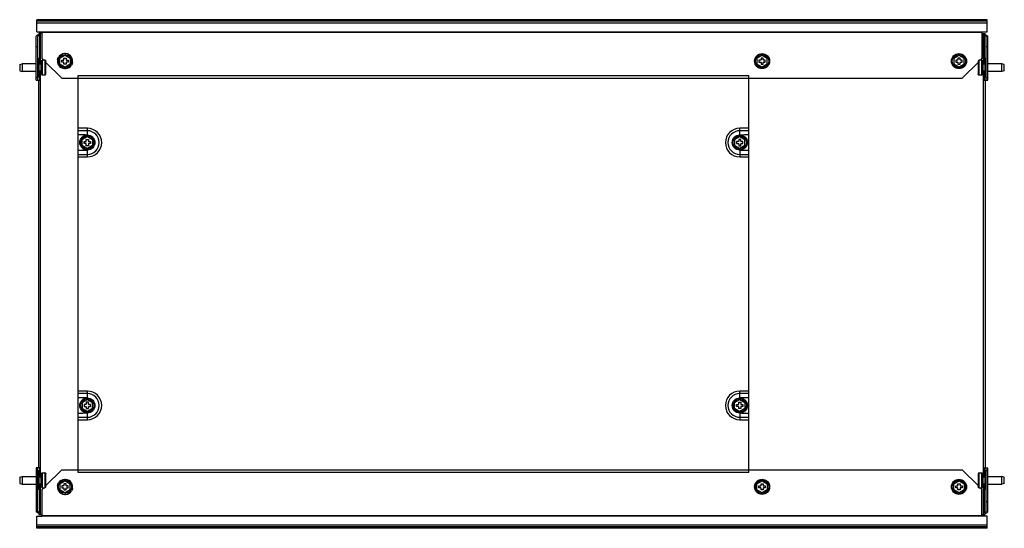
# Model space of a CAD drawing. Header units: millimetres. Extents: x 101 to 851, y 480 to 867.
import ezdxf

# ---------------------------------------------------------------- set-up
doc = ezdxf.new("R2010")
doc.units = ezdxf.units.MM
doc.header["$LTSCALE"] = 87.412577
doc.layers.get('0').update_dxf_attribs({"linetype": 'CONTINUOUS'})

msp = doc.modelspace()

# ---------------------------------------------------------------- linework, layer by layer
at = {"color": 7}
for p, q in [((113.73, 858.08), (113.73, 867.28)), ((837.73, 867.28), (113.73, 867.28)), ((837.73, 866.28), (113.73, 866.28)), ((837.73, 864.7), (113.73, 864.7)), ((837.73, 858.08), (837.73, 867.28)), ((115.23, 856.01), (113.23, 854.86)), ((113.73, 858.08), (837.73, 858.08)), ((116.11, 855.5), (114.48, 854.56)), ((115.23, 856.78), (115.23, 856.01)), ((117.73, 856.78), (115.23, 856.78)), ((116.11, 833.5), (116.11, 855.5)), ((116.48, 833.5), (116.48, 856.78)), ((117.73, 858.08), (117.73, 857.54)), ((117.73, 837.78), (117.73, 857.51)), ((833.73, 857.51), (117.73, 857.51)), ((833.73, 857.54), (833.73, 858.08)), ((833.73, 857.51), (833.73, 837.78)), ((833.73, 856.78), (836.23, 856.78)), ((834.98, 833.5), (834.98, 856.78)), ((836.98, 854.56), (835.34, 855.5)), ((835.34, 855.5), (835.34, 833.5)), ((836.23, 856.01), (836.23, 856.78)), ((836.23, 856.01), (838.23, 854.86)), ((113.23, 821.28), (113.23, 854.86)), ((114.48, 821.28), (114.48, 854.56)), ((836.98, 821.28), (836.98, 854.56)), ((838.23, 821.28), (838.23, 854.86)), ((113.23, 846.78), (114.48, 846.78)), ((131.23, 838.09), (135.23, 840.4)), ((135.23, 840.4), (139.23, 838.09)), ((662.23, 838.09), (666.23, 840.4)), ((666.23, 840.4), (670.23, 838.09)), ((812.23, 838.09), (816.23, 840.4)), ((816.23, 840.4), (820.23, 838.09)), ((836.98, 846.78), (838.23, 846.78)), ((100.68, 833.18), (102.68, 833.78)), ((100.68, 833.17), (100.68, 828.38)), ((102.68, 833.78), (102.68, 827.78)), ((113.23, 833.78), (102.68, 833.78)), ((115.48, 837.88), (114.48, 837.88)), ((115.48, 823.68), (115.48, 837.88)), ((116.68, 833.5), (115.48, 833.5)), ((116.68, 834.78), (117.18, 835.78)), ((116.68, 834.78), (116.68, 826.78)), ((117.18, 835.78), (117.68, 836.55)), ((117.18, 825.78), (117.18, 835.78)), ((117.68, 836.55), (117.68, 825)), ((119.88, 836.55), (117.68, 836.55)), ((118.95, 836.55), (117.73, 837.78)), ((119.88, 836.48), (119.88, 836.54)), ((120.18, 836.48), (119.88, 836.48)), ((120.18, 825.07), (120.18, 836.48)), ((120.18, 836.48), (120.51, 835.96)), ((120.51, 835.96), (120.68, 835.7)), ((120.68, 825.86), (120.68, 835.7)), ((132.73, 822.78), (120.68, 834.83)), ((131.23, 833.47), (131.23, 838.09)), ((135.23, 831.16), (131.23, 833.47)), ((132.88, 834.98), (132.88, 836.58)), ((132.88, 836.58), (134.23, 836.58)), ((134.23, 834.98), (132.88, 834.98)), ((134.43, 836.78), (134.43, 838.13)), ((134.43, 838.13), (136.03, 838.13)), ((134.43, 833.43), (134.43, 834.78)), ((136.03, 833.43), (134.43, 833.43)), ((139.23, 833.47), (135.23, 831.16)), ((136.03, 838.13), (136.03, 836.78)), ((136.03, 834.78), (136.03, 833.43)), ((136.23, 836.58), (137.58, 836.58)), ((137.58, 834.98), (136.23, 834.98)), ((137.58, 836.58), (137.58, 834.98)), ((139.23, 838.09), (139.23, 833.47)), ((662.23, 838.09), (662.23, 833.47)), ((666.23, 831.16), (662.23, 833.47)), ((665.23, 836.58), (663.88, 836.58)), ((663.88, 836.58), (663.88, 834.98)), ((663.88, 834.98), (665.23, 834.98)), ((667.03, 838.13), (665.43, 838.13)), ((665.43, 838.13), (665.43, 836.78)), ((665.43, 834.78), (665.43, 833.43)), ((665.43, 833.43), (667.03, 833.43)), ((670.23, 833.47), (666.23, 831.16)), ((667.03, 836.78), (667.03, 838.13)), ((667.03, 833.43), (667.03, 834.78)), ((668.58, 836.58), (667.23, 836.58)), ((667.23, 834.98), (668.58, 834.98)), ((668.58, 834.98), (668.58, 836.58)), ((670.23, 833.47), (670.23, 838.09)), ((812.23, 838.09), (812.23, 833.47)), ((816.23, 831.16), (812.23, 833.47)), ((815.23, 836.58), (813.88, 836.58)), ((813.88, 836.58), (813.88, 834.98)), ((813.88, 834.98), (815.23, 834.98)), ((817.03, 838.13), (815.43, 838.13)), ((815.43, 838.13), (815.43, 836.78)), ((815.43, 834.78), (815.43, 833.43)), ((815.43, 833.43), (817.03, 833.43)), ((820.23, 833.47), (816.23, 831.16)), ((817.03, 836.78), (817.03, 838.13)), ((817.03, 833.43), (817.03, 834.78)), ((818.58, 836.58), (817.23, 836.58)), ((817.23, 834.98), (818.58, 834.98)), ((818.58, 834.98), (818.58, 836.58)), ((830.78, 834.83), (818.73, 822.78)), ((820.23, 833.47), (820.23, 838.09)), ((830.78, 835.7), (830.78, 825.86)), ((831.58, 836.48), (831.28, 836.48)), ((831.28, 836.48), (831.28, 825.07)), ((833.78, 836.55), (831.58, 836.55)), ((831.58, 836.55), (831.58, 836.48)), ((833.73, 837.78), (832.5, 836.55)), ((833.78, 825), (833.78, 836.55)), ((834.28, 835.78), (833.78, 836.55)), ((834.28, 825.78), (834.28, 835.78)), ((834.78, 834.78), (834.28, 835.78)), ((834.78, 826.78), (834.78, 834.78)), ((835.98, 833.5), (834.78, 833.5)), ((836.98, 837.88), (835.98, 837.88)), ((835.98, 837.88), (835.98, 823.68)), ((848.78, 833.78), (838.23, 833.78)), ((850.78, 833.18), (848.78, 833.78)), ((848.78, 827.78), (848.78, 833.78)), ((850.78, 828.38), (850.78, 833.17)), ((100.68, 828.38), (102.68, 827.78)), ((113.23, 827.78), (102.68, 827.78)), ((116.68, 828.05), (115.48, 828.05)), ((116.11, 821.28), (116.11, 828.05)), ((116.48, 519.5), (116.48, 828.05)), ((116.68, 826.78), (117.18, 825.78)), ((117.18, 825.78), (117.68, 825)), ((830.94, 825.6), (830.78, 825.86)), ((831.28, 825.07), (830.94, 825.6)), ((834.28, 825.78), (833.78, 825)), ((834.78, 826.78), (834.28, 825.78)), ((835.98, 828.05), (834.78, 828.05)), ((834.98, 519.5), (834.98, 828.05)), ((835.34, 828.05), (835.34, 821.28)), ((848.78, 827.78), (838.23, 827.78)), ((850.78, 828.38), (848.78, 827.78)), ((113.23, 823.28), (114.48, 823.28)), ((113.23, 821.28), (116.48, 821.28)), ((115.48, 823.68), (114.48, 823.68)), ((115.23, 526.28), (115.23, 821.28)), ((119.88, 825), (117.68, 825)), ((119.88, 825), (119.88, 825.07)), ((120.18, 825.07), (119.88, 825.07)), ((132.73, 822.78), (818.73, 822.78)), ((145.23, 522.78), (145.23, 824.78)), ((145.23, 824.78), (656.23, 824.78)), ((656.23, 522.78), (656.23, 824.78)), ((831.58, 825.07), (831.28, 825.07)), ((831.58, 825.07), (831.58, 825.01)), ((833.78, 825), (831.58, 825)), ((834.98, 821.28), (838.23, 821.28)), ((836.98, 823.68), (835.98, 823.68)), ((836.23, 821.28), (836.23, 526.28)), ((836.98, 823.28), (838.23, 823.28)), ((152.23, 784.69), (145.23, 784.69)), ((152.23, 782.78), (145.23, 782.78)), ((152.23, 782.78), (152.23, 784.69)), ((152.24, 779.55), (152.23, 782.78)), ((656.23, 784.69), (649.23, 784.69)), ((649.23, 779.54), (649.23, 784.69)), ((656.23, 782.78), (649.23, 782.78)), ((148.23, 776.09), (152.23, 778.4)), ((148.23, 771.47), (148.23, 776.09)), ((149.88, 772.98), (149.88, 774.58)), ((149.88, 774.58), (151.23, 774.58)), ((151.23, 772.98), (149.88, 772.98)), ((150.6, 779.29), (152.23, 779.53)), ((151.43, 774.78), (151.43, 776.13)), ((151.43, 776.13), (153.03, 776.13)), ((151.43, 771.43), (151.43, 772.78)), ((152.23, 778.4), (156.23, 776.09)), ((153.03, 776.13), (153.03, 774.78)), ((153.03, 772.78), (153.03, 771.43)), ((153.23, 774.58), (154.58, 774.58)), ((154.58, 772.98), (153.23, 772.98)), ((154.58, 774.58), (154.58, 772.98)), ((156.23, 776.09), (156.23, 771.47)), ((645.23, 776.09), (649.23, 778.4)), ((645.23, 776.09), (645.23, 771.47)), ((648.23, 774.58), (646.88, 774.58)), ((646.88, 774.58), (646.88, 772.98)), ((646.88, 772.98), (648.23, 772.98)), ((650.03, 776.13), (648.43, 776.13)), ((648.43, 776.13), (648.43, 774.78)), ((648.43, 772.78), (648.43, 771.43)), ((649.23, 778.4), (653.23, 776.09)), ((650.03, 774.78), (650.03, 776.13)), ((650.03, 771.43), (650.03, 772.78)), ((651.58, 774.58), (650.23, 774.58)), ((650.23, 772.98), (651.58, 772.98)), ((651.58, 772.98), (651.58, 774.58)), ((653.23, 771.47), (653.23, 776.09)), ((152.23, 769.16), (148.23, 771.47)), ((153.03, 771.43), (151.43, 771.43)), ((156.23, 771.47), (152.23, 769.16)), ((152.23, 762.89), (152.23, 768.02)), ((649.23, 769.16), (645.23, 771.47)), ((648.43, 771.43), (650.03, 771.43)), ((649.21, 768.02), (656.23, 768.01)), ((649.21, 768.02), (649.23, 764.8)), ((653.23, 771.47), (649.23, 769.16)), ((145.23, 764.8), (152.23, 764.8)), ((145.23, 762.89), (152.23, 762.89)), ((649.23, 764.8), (656.23, 764.8)), ((649.23, 764.8), (649.23, 762.89)), ((649.23, 762.89), (656.23, 762.89)), ((152.23, 584.66), (145.23, 584.66)), ((152.23, 582.75), (145.23, 582.75)), ((152.24, 579.54), (145.23, 579.54)), ((148.23, 576.09), (152.23, 578.4)), ((152.23, 582.75), (152.23, 584.66)), ((152.24, 579.54), (152.23, 582.75)), ((152.23, 578.4), (156.23, 576.09)), ((645.23, 576.09), (649.23, 578.4)), ((656.23, 584.66), (649.23, 584.66)), ((649.23, 579.53), (649.23, 584.66)), ((656.23, 582.75), (649.23, 582.75)), ((649.23, 578.4), (653.23, 576.09)), ((148.23, 576.09), (148.23, 571.47)), ((152.23, 569.16), (148.23, 571.47)), ((149.88, 574.58), (149.88, 572.98)), ((151.23, 574.58), (149.88, 574.58)), ((149.88, 572.98), (151.23, 572.98)), ((151.43, 576.13), (151.43, 574.78)), ((153.03, 576.13), (151.43, 576.13)), ((151.43, 572.78), (151.43, 571.43)), ((151.43, 571.43), (153.03, 571.43)), ((156.23, 571.47), (152.23, 569.16)), ((153.03, 574.78), (153.03, 576.13)), ((153.03, 571.43), (153.03, 572.78)), ((154.58, 574.58), (153.23, 574.58)), ((153.23, 572.98), (154.58, 572.98)), ((154.58, 572.98), (154.58, 574.58)), ((156.23, 571.47), (156.23, 576.09)), ((645.23, 571.47), (645.23, 576.09)), ((649.23, 569.16), (645.23, 571.47)), ((646.88, 574.58), (648.23, 574.58)), ((646.88, 572.98), (646.88, 574.58)), ((648.23, 572.98), (646.88, 572.98)), ((648.43, 576.13), (650.03, 576.13)), ((648.43, 574.78), (648.43, 576.13)), ((648.43, 571.43), (648.43, 572.78)), ((650.03, 571.43), (648.43, 571.43)), ((653.23, 571.47), (649.23, 569.16)), ((650.03, 576.13), (650.03, 574.78)), ((650.03, 572.78), (650.03, 571.43)), ((650.23, 574.58), (651.58, 574.58)), ((651.58, 572.98), (650.23, 572.98)), ((651.58, 574.58), (651.58, 572.98)), ((653.23, 576.09), (653.23, 571.47)), ((145.23, 564.77), (152.23, 564.77)), ((145.23, 562.87), (152.23, 562.87)), ((152.23, 562.87), (152.23, 568.01)), ((649.21, 568.01), (649.23, 564.77)), ((650.86, 568.26), (649.23, 568.03)), ((649.23, 564.77), (656.23, 564.77)), ((649.23, 564.77), (649.23, 562.87)), ((649.23, 562.87), (656.23, 562.87)), ((113.23, 526.28), (113.23, 492.69)), ((116.48, 526.28), (113.23, 526.28)), ((114.48, 492.99), (114.48, 526.28)), ((116.11, 519.5), (116.11, 526.28)), ((834.98, 526.28), (838.23, 526.28)), ((835.34, 526.28), (835.34, 519.5)), ((836.98, 492.99), (836.98, 526.28)), ((838.23, 492.69), (838.23, 526.28)), ((100.68, 519.18), (102.68, 519.78)), ((100.68, 519.17), (100.68, 514.38)), ((102.68, 519.78), (102.68, 513.78)), ((102.68, 519.78), (113.23, 519.78)), ((113.23, 524.28), (114.48, 524.28)), ((115.48, 523.88), (114.48, 523.88)), ((115.48, 509.68), (115.48, 523.88)), ((115.48, 519.5), (116.68, 519.5)), ((116.68, 520.78), (117.18, 521.78)), ((116.68, 520.78), (116.68, 512.78)), ((117.18, 521.78), (117.68, 522.55)), ((117.18, 511.78), (117.18, 521.78)), ((117.68, 522.55), (117.68, 511)), ((117.68, 522.55), (119.88, 522.55)), ((119.88, 522.48), (119.88, 522.54)), ((120.18, 522.48), (119.88, 522.48)), ((120.18, 511.07), (120.18, 522.48)), ((120.18, 522.48), (120.51, 521.96)), ((120.51, 521.96), (120.68, 521.7)), ((120.68, 512.73), (132.73, 524.78)), ((120.68, 511.86), (120.68, 521.7)), ((132.73, 524.78), (818.73, 524.78)), ((656.23, 522.78), (145.23, 522.78)), ((818.73, 524.78), (830.78, 512.73)), ((830.78, 521.7), (830.78, 511.86)), ((831.58, 522.48), (831.28, 522.48)), ((831.28, 522.48), (831.28, 511.07)), ((831.58, 522.55), (833.78, 522.55)), ((831.58, 522.55), (831.58, 522.48)), ((834.28, 521.78), (833.78, 522.55)), ((833.78, 511), (833.78, 522.55)), ((834.78, 520.78), (834.28, 521.78)), ((834.28, 511.78), (834.28, 521.78)), ((834.78, 512.78), (834.78, 520.78)), ((834.78, 519.5), (835.98, 519.5)), ((836.98, 523.88), (835.98, 523.88)), ((835.98, 523.88), (835.98, 509.68)), ((836.98, 524.28), (838.23, 524.28)), ((838.23, 519.78), (848.78, 519.78)), ((850.78, 519.18), (848.78, 519.78)), ((848.78, 513.78), (848.78, 519.78)), ((850.78, 514.38), (850.78, 519.17)), ((100.68, 514.38), (102.68, 513.78)), ((102.68, 513.78), (113.23, 513.78)), ((115.48, 514.05), (116.68, 514.05)), ((116.11, 492.05), (116.11, 514.05)), ((116.48, 490.78), (116.48, 514.05)), ((116.68, 512.78), (117.18, 511.78)), ((117.18, 511.78), (117.68, 511)), ((117.68, 511), (119.88, 511)), ((117.73, 509.78), (118.95, 511)), ((119.88, 511), (119.88, 511.07)), ((120.18, 511.07), (119.88, 511.07)), ((131.23, 514.09), (135.23, 516.4)), ((131.23, 514.09), (131.23, 509.47)), ((132.88, 512.58), (132.88, 510.98)), ((134.23, 512.58), (132.88, 512.58)), ((132.88, 510.98), (134.23, 510.98)), ((134.43, 514.13), (134.43, 512.78)), ((136.03, 514.13), (134.43, 514.13)), ((134.43, 510.78), (134.43, 509.43)), ((135.23, 516.4), (139.23, 514.09)), ((136.03, 512.78), (136.03, 514.13)), ((136.03, 509.43), (136.03, 510.78)), ((137.58, 512.58), (136.23, 512.58)), ((136.23, 510.98), (137.58, 510.98)), ((137.58, 510.98), (137.58, 512.58)), ((139.23, 509.47), (139.23, 514.09)), ((662.23, 514.09), (666.23, 516.4)), ((662.23, 509.47), (662.23, 514.09)), ((663.88, 512.58), (665.23, 512.58)), ((663.88, 510.98), (663.88, 512.58)), ((665.23, 510.98), (663.88, 510.98)), ((665.43, 514.13), (667.03, 514.13)), ((665.43, 512.78), (665.43, 514.13)), ((665.43, 509.43), (665.43, 510.78)), ((666.23, 516.4), (670.23, 514.09)), ((667.03, 514.13), (667.03, 512.78)), ((667.03, 510.78), (667.03, 509.43)), ((667.23, 512.58), (668.58, 512.58)), ((668.58, 510.98), (667.23, 510.98)), ((668.58, 512.58), (668.58, 510.98)), ((670.23, 514.09), (670.23, 509.47)), ((812.23, 514.09), (816.23, 516.4)), ((812.23, 509.47), (812.23, 514.09)), ((813.88, 512.58), (815.23, 512.58)), ((813.88, 510.98), (813.88, 512.58)), ((815.23, 510.98), (813.88, 510.98)), ((815.43, 514.13), (817.03, 514.13)), ((815.43, 512.78), (815.43, 514.13)), ((815.43, 509.43), (815.43, 510.78)), ((816.23, 516.4), (820.23, 514.09)), ((817.03, 514.13), (817.03, 512.78)), ((817.03, 510.78), (817.03, 509.43)), ((817.23, 512.58), (818.58, 512.58)), ((818.58, 510.98), (817.23, 510.98)), ((818.58, 512.58), (818.58, 510.98)), ((820.23, 514.09), (820.23, 509.47)), ((830.94, 511.6), (830.78, 511.86)), ((831.28, 511.07), (830.94, 511.6)), ((831.58, 511.07), (831.28, 511.07)), ((831.58, 511.07), (831.58, 511.01)), ((831.58, 511), (833.78, 511)), ((832.5, 511), (833.73, 509.78)), ((834.28, 511.78), (833.78, 511)), ((834.78, 512.78), (834.28, 511.78)), ((834.78, 514.05), (835.98, 514.05)), ((834.98, 490.78), (834.98, 514.05)), ((835.34, 514.05), (835.34, 492.05)), ((838.23, 513.78), (848.78, 513.78)), ((850.78, 514.38), (848.78, 513.78)), ((115.48, 509.68), (114.48, 509.68)), ((117.73, 489.48), (117.73, 509.78)), ((135.23, 507.16), (131.23, 509.47)), ((134.43, 509.43), (136.03, 509.43)), ((139.23, 509.47), (135.23, 507.16)), ((666.23, 507.16), (662.23, 509.47)), ((667.03, 509.43), (665.43, 509.43)), ((670.23, 509.47), (666.23, 507.16)), ((816.23, 507.16), (812.23, 509.47)), ((817.03, 509.43), (815.43, 509.43)), ((820.23, 509.47), (816.23, 507.16)), ((833.73, 489.48), (833.73, 509.78)), ((836.98, 509.68), (835.98, 509.68)), ((113.23, 500.78), (114.48, 500.78)), ((836.98, 500.78), (838.23, 500.78)), ((115.23, 491.54), (113.23, 492.69)), ((113.73, 480.28), (113.73, 489.48)), ((113.73, 489.48), (117.73, 489.48)), ((116.11, 492.05), (114.48, 492.99)), ((115.23, 491.54), (115.23, 490.78)), ((115.23, 490.78), (117.73, 490.78)), ((117.73, 490.05), (833.73, 490.05)), ((837.73, 489.48), (117.73, 489.48)), ((833.73, 490.78), (836.23, 490.78)), ((836.98, 492.99), (835.34, 492.05)), ((836.23, 491.54), (838.23, 492.69)), ((836.23, 490.78), (836.23, 491.54)), ((837.73, 480.28), (837.73, 489.48)), ((113.73, 482.85), (837.73, 482.85)), ((837.73, 481.28), (113.73, 481.28)), ((837.73, 480.28), (113.73, 480.28))]:
    msp.add_line(p, q, dxfattribs=at)
for centre, radius in [((135.23, 835.78), 5), ((666.23, 835.78), 5.75), ((666.23, 835.78), 5.05), ((816.23, 835.78), 5.75), ((816.23, 835.78), 5.05), ((152.23, 773.78), 5.75), ((152.23, 773.78), 5.05), ((649.23, 773.78), 5.75), ((649.23, 773.78), 5.05), ((152.23, 573.78), 5.75), ((152.23, 573.78), 5.05), ((649.23, 573.78), 5.75), ((649.23, 573.78), 5.05), ((135.23, 511.78), 5), ((666.23, 511.78), 5.75), ((666.23, 511.78), 5.05), ((816.23, 511.78), 5.75), ((816.23, 511.78), 5.05)]:
    msp.add_circle(centre, radius, dxfattribs=at)
for centre, radius, start, end in [((135.23, 835.77), 5.76, 93.77859, 150.0163), ((135.23, 835.88), 5.64, 86.23425, 93.8045), ((135.22, 835.77), 5.76, 30.07037, 86.2602), ((135.27, 835.79), 5.79, 170.4183, 209.97199), ((135.23, 835.78), 5.76, 210.07037, 266.2602), ((134.23, 836.78), 0.2, 270, 360), ((134.23, 834.78), 0.2, 0, 90), ((135.22, 835.78), 5.76, 273.77859, 330.0163), ((136.23, 836.78), 0.2, 180, 270), ((136.23, 834.78), 0.2, 90, 180), ((135.19, 835.76), 5.79, 350.4183, 29.97199), ((665.23, 836.78), 0.2, 270, 360), ((665.23, 834.78), 0.2, 0, 90), ((667.23, 836.78), 0.2, 180, 270), ((667.23, 834.78), 0.2, 90, 180), ((815.23, 836.78), 0.2, 270, 360), ((815.23, 834.78), 0.2, 0, 90), ((817.23, 836.78), 0.2, 180, 270), ((817.23, 834.78), 0.2, 90, 180), ((135.23, 835.67), 5.64, 266.23425, 273.8045), ((152.23, 773.79), 10.9, 270, 90), ((152.23, 773.79), 8.99, 270, 90), ((649.23, 773.79), 10.9, 90, 270), ((649.23, 773.79), 8.99, 90, 270), ((152.33, 1260.38), 480.83, 269.79368, 269.98996), ((151.23, 774.78), 0.2, 270, 360), ((151.23, 772.78), 0.2, 0, 90), ((153.23, 774.78), 0.2, 180, 270), ((153.23, 772.78), 0.2, 90, 180), ((648.23, 774.78), 0.2, 270, 360), ((648.23, 772.78), 0.2, 0, 90), ((650.23, 774.78), 0.2, 180, 270), ((650.23, 772.78), 0.2, 90, 180), ((152.23, 573.76), 10.9, 270, 90), ((152.23, 573.76), 8.99, 270, 90), ((649.23, 573.76), 10.9, 90, 270), ((649.23, 573.76), 8.99, 90, 270), ((151.23, 574.78), 0.2, 270, 360), ((151.23, 572.78), 0.2, 0, 90), ((153.23, 574.78), 0.2, 180, 270), ((153.23, 572.78), 0.2, 90, 180), ((648.23, 574.78), 0.2, 270, 360), ((648.23, 572.78), 0.2, 0, 90), ((650.23, 574.78), 0.2, 180, 270), ((650.23, 572.78), 0.2, 90, 180), ((649.13, 87.19), 480.81, 89.7937, 89.98997), ((135.27, 511.79), 5.79, 170.4183, 209.97199), ((135.23, 511.77), 5.76, 93.77859, 150.0163), ((134.23, 512.78), 0.2, 270, 360), ((134.23, 510.78), 0.2, 0, 90), ((135.23, 511.88), 5.64, 86.23425, 93.8045), ((135.22, 511.77), 5.76, 30.07037, 86.2602), ((136.23, 512.78), 0.2, 180, 270), ((136.23, 510.78), 0.2, 90, 180), ((135.19, 511.76), 5.79, 350.4183, 29.97199), ((665.23, 512.78), 0.2, 270, 360), ((665.23, 510.78), 0.2, 0, 90), ((667.23, 512.78), 0.2, 180, 270), ((667.23, 510.78), 0.2, 90, 180), ((815.23, 512.78), 0.2, 270, 360), ((815.23, 510.78), 0.2, 0, 90), ((817.23, 512.78), 0.2, 180, 270), ((817.23, 510.78), 0.2, 90, 180), ((135.23, 511.78), 5.76, 210.07037, 266.2602), ((135.23, 511.67), 5.64, 266.23425, 273.8045), ((135.22, 511.78), 5.76, 273.77859, 330.0163)]:
    msp.add_arc(centre, radius, start, end, dxfattribs=at)
for centre, start_param, end_param in [((115.23, 856.01), -0.785398, 0), ((836.23, 856.01), 3.141593, 3.926991), ((115.23, 491.54), 0, 0.785398), ((836.23, 491.54), 2.356194, 3.141593)]:
    msp.add_ellipse(centre, major_axis=(1.25, 0), ratio=0.57735, start_param=start_param, end_param=end_param, dxfattribs=at)
for points in [[(129.56, 836.74), (129.67, 837.41), (129.91, 838.06), (130.25, 838.65)], [(140.9, 834.81), (140.78, 834.15), (140.55, 833.49), (140.21, 832.91)], [(830.78, 835.7), (830.94, 835.96), (831.11, 836.22), (831.28, 836.48)], [(120.68, 825.86), (120.51, 825.6), (120.35, 825.33), (120.18, 825.07)], [(150.6, 779.55), (148.81, 779.56), (147.02, 779.57), (145.23, 779.57)], [(656.23, 779.57), (653.89, 779.57), (651.56, 779.54), (649.23, 779.54)], [(145.23, 768.01), (147.56, 768.01), (149.89, 768.02), (152.23, 768.02)], [(656.23, 579.54), (653.89, 579.54), (651.56, 579.53), (649.23, 579.53)], [(145.23, 567.98), (147.56, 567.98), (149.89, 568.01), (152.23, 568.01)], [(650.86, 568), (652.65, 568), (654.44, 567.98), (656.23, 567.98)], [(830.78, 521.7), (830.94, 521.96), (831.11, 522.22), (831.28, 522.48)], [(120.68, 511.86), (120.51, 511.6), (120.35, 511.33), (120.18, 511.07)], [(129.56, 512.74), (129.67, 513.41), (129.91, 514.06), (130.25, 514.65)], [(140.9, 510.81), (140.78, 510.15), (140.55, 509.49), (140.21, 508.91)]]:
    msp.add_open_spline(points, degree=3, dxfattribs=at)

doc.saveas('drawing.dxf')
